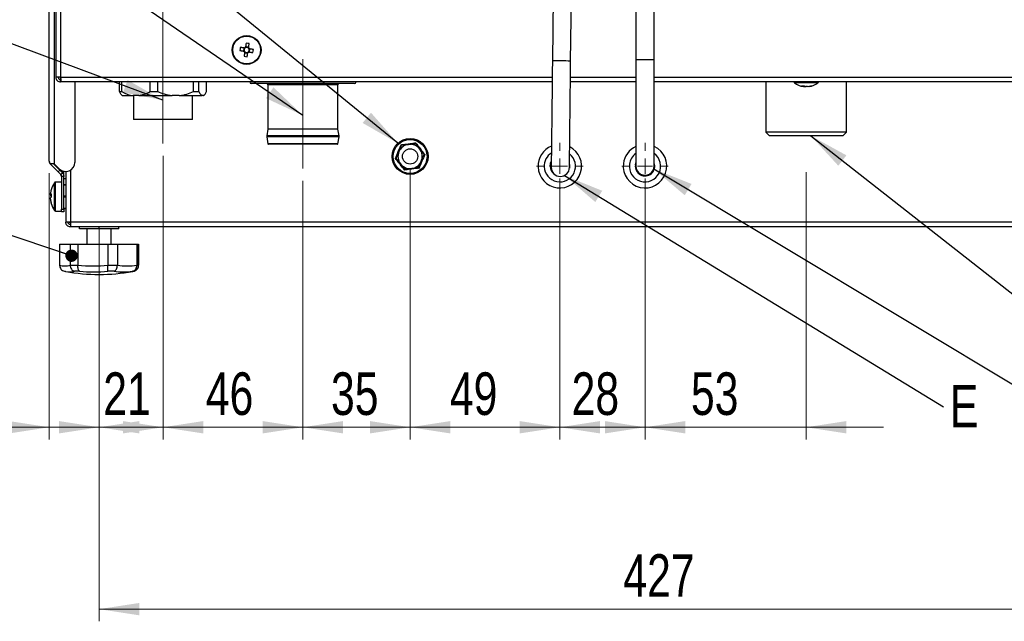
# Paper-space layout 'Specification Drawing' of a CAD drawing. Header units: millimetres. Extents: x 0 to 420, y 0 to 297.
# Tile 35 of 38: x 270 to 351, y 139 to 189. Entities that reach past the tile are written whole.
import ezdxf

# ---------------------------------------------------------------- set-up
doc = ezdxf.new("R2010")
doc.units = ezdxf.units.MM
doc.linetypes.add('CENTERX2', pattern=[20.32, 12.7, -2.54, 2.54, -2.54])
doc.styles.add('SLDTEXTSTYLE0', font='TXT', dxfattribs={"width": 0.75})
doc.dimstyles.new('SLDDIMSTYLE0', dxfattribs={"dimtxt": 0.18, "dimasz": 3.302, "dimexe": 0, "dimexo": 0.0625, "dimgap": 0, "dimtad": 0, "dimtih": 1, "dimtoh": 1, "dimdec": 0, "dimrnd": 1e-09, "dimzin": 0, "dimdsep": 46, "dimtxsty": 'Standard', "dimsah": 1, "dimcen": 0.09, "dimadec": 0, "dimazin": 0, "dimtfac": 3.302, "dimtdec": 0, "dimtofl": 0, "dimtmove": 0, "dimatfit": 3, "dimfxl": 0, "dimfrac": 2, "dimtolj": 1, "dimtzin": 0, "dimarcsym": 0})
doc.dimstyles.new('SLDDIMSTYLE3', dxfattribs={"dimtxt": 3.5, "dimasz": 3.302, "dimexe": 0, "dimexo": 0.0625, "dimgap": 0.875, "dimtad": 1, "dimdec": 1, "dimlfac": 4, "dimrnd": 1e-09, "dimzin": 12, "dimdsep": 46, "dimtxsty": 'SLDTEXTSTYLE0', "dimsah": 1, "dimcen": 0.09, "dimadec": 0, "dimazin": 3, "dimtfac": 1, "dimtdec": 1, "dimtmove": 0, "dimatfit": 0, "dimfxl": 0, "dimfrac": 2, "dimtolj": 1, "dimtzin": 12, "dimarcsym": 0})
doc.dimstyles.new('SLDDIMSTYLE4', dxfattribs={"dimtxt": 3.5, "dimasz": 3.302, "dimexe": 0, "dimexo": 0.0625, "dimgap": 0.875, "dimtad": 1, "dimlfac": 4, "dimrnd": 1e-09, "dimzin": 12, "dimdsep": 46, "dimtxsty": 'SLDTEXTSTYLE0', "dimsah": 1, "dimcen": 0.09, "dimadec": 0, "dimazin": 3, "dimtfac": 1, "dimtmove": 0, "dimatfit": 0, "dimfxl": 0, "dimfrac": 2, "dimtolj": 1, "dimtzin": 12, "dimarcsym": 0})
doc.dimstyles.new('SLDDIMSTYLE5', dxfattribs={"dimtxt": 3.5, "dimasz": 3.302, "dimexe": 0, "dimexo": 0.0625, "dimgap": 0.875, "dimtad": 1, "dimlfac": 4, "dimrnd": 1e-09, "dimzin": 12, "dimdsep": 46, "dimtxsty": 'SLDTEXTSTYLE0', "dimsah": 1, "dimcen": 0.09, "dimadec": 0, "dimazin": 3, "dimtfac": 1, "dimtofl": 0, "dimtmove": 0, "dimatfit": 3, "dimfxl": 0, "dimfrac": 2, "dimtolj": 1, "dimtzin": 12, "dimarcsym": 0})
doc.dimstyles.new('SLDDIMSTYLE6', dxfattribs={"dimtxt": 3.5, "dimasz": 3.302, "dimexe": 0, "dimexo": 0.0625, "dimgap": 0.875, "dimtad": 1, "dimdec": 0, "dimlfac": 4, "dimrnd": 1e-09, "dimzin": 12, "dimdsep": 46, "dimtxsty": 'SLDTEXTSTYLE0', "dimsah": 1, "dimcen": 0.09, "dimadec": 0, "dimazin": 3, "dimtfac": 1, "dimtdec": 0, "dimtmove": 0, "dimatfit": 0, "dimfxl": 0, "dimfrac": 2, "dimtolj": 1, "dimtzin": 12, "dimarcsym": 0})
doc.dimstyles.new('SLDDIMSTYLE7', dxfattribs={"dimtxt": 0.18, "dimasz": 1.016, "dimexe": 0, "dimexo": 0.0625, "dimgap": 0, "dimtad": 0, "dimtih": 1, "dimtoh": 1, "dimdec": 0, "dimrnd": 1e-09, "dimzin": 0, "dimdsep": 46, "dimtxsty": 'Standard', "dimblk1": 'DOT', "dimblk2": 'DOT', "dimsah": 1, "dimcen": 0.09, "dimadec": 0, "dimazin": 0, "dimtfac": 1.016, "dimtdec": 0, "dimtofl": 0, "dimtmove": 0, "dimatfit": 3, "dimldrblk": 'DOT', "dimfxl": 0, "dimfrac": 2, "dimtolj": 1, "dimtzin": 0, "dimarcsym": 0})

# ---------------------------------------------------------------- blocks, each defined once
blk = doc.blocks.new('_D_3')
at = {"color": 7, "linetype": 'Continuous', "lineweight": 0}
for p, q in [((272.15, 176.02), (272.15, 154.137)), ((276.25, 165.944), (276.25, 154.137)), ((272.15, 155.137), (258.547, 155.137)), ((272.15, 155.137), (276.25, 155.137)), ((276.25, 155.137), (282.6, 155.137))]:
    blk.add_line(p, q, dxfattribs=at)
at = {"color": 7, "linetype": 'Continuous', "lineweight": 18}
for points in [[(272.15, 155.137), (268.848, 155.645), (268.848, 154.629)], [(276.25, 155.137), (279.552, 154.629), (279.552, 155.645)]]:
    blk.add_solid(points, dxfattribs=at)
at = {"color": 7, "linetype": 'Continuous', "lineweight": 18, "insert": (258.547, 159.648), "char_height": 3.5, "attachment_point": 1, "style": 'SLDTEXTSTYLE0'}
blk.add_mtext('16.5', dxfattribs=at)
blk = doc.blocks.new('_D_4')
at = {"color": 7, "linetype": 'Continuous', "lineweight": 0}
for p, q in [((281.5, 177.448), (281.5, 154.137)), ((276.25, 168.196), (276.25, 154.137)), ((276.25, 155.137), (269.9, 155.137)), ((276.25, 155.137), (281.5, 155.137)), ((281.5, 155.137), (287.85, 155.137))]:
    blk.add_line(p, q, dxfattribs=at)
at = {"color": 7, "linetype": 'Continuous', "lineweight": 18}
for points in [[(276.25, 155.137), (272.948, 155.645), (272.948, 154.629)], [(281.5, 155.137), (284.802, 154.629), (284.802, 155.645)]]:
    blk.add_solid(points, dxfattribs=at)
at = {"color": 7, "linetype": 'Continuous', "lineweight": 18, "insert": (276.59, 159.648), "char_height": 3.5, "attachment_point": 1, "style": 'SLDTEXTSTYLE0'}
blk.add_mtext('21', dxfattribs=at)
blk = doc.blocks.new('_D_5')
at = {"color": 7, "linetype": 'Continuous', "lineweight": 0}
for p, q in [((276.25, 165.944), (276.25, 139.186)), ((383, 165.944), (383, 139.186)), ((276.25, 140.186), (383, 140.186))]:
    blk.add_line(p, q, dxfattribs=at)
at = {"color": 7, "linetype": 'Continuous', "lineweight": 18}
for points in [[(276.25, 140.186), (279.552, 139.678), (279.552, 140.694)], [(383, 140.186), (379.698, 140.694), (379.698, 139.678)]]:
    blk.add_solid(points, dxfattribs=at)
at = {"color": 7, "linetype": 'Continuous', "lineweight": 18, "insert": (319.342, 144.698), "char_height": 3.5, "attachment_point": 1, "rotation": 0, "style": 'SLDTEXTSTYLE0'}
blk.add_mtext('427', dxfattribs=at)
blk = doc.blocks.new('_D_6')
at = {"color": 7, "linetype": 'Continuous', "lineweight": 0}
for p, q in [((281.5, 177.448), (281.5, 154.137)), ((293, 175.398), (293, 154.137)), ((281.5, 155.137), (275.15, 155.137)), ((293, 155.137), (281.5, 155.137)), ((293, 155.137), (299.35, 155.137))]:
    blk.add_line(p, q, dxfattribs=at)
at = {"color": 7, "linetype": 'Continuous', "lineweight": 18}
for points in [[(281.5, 155.137), (278.198, 155.645), (278.198, 154.629)], [(293, 155.137), (296.302, 154.629), (296.302, 155.645)]]:
    blk.add_solid(points, dxfattribs=at)
at = {"color": 7, "linetype": 'Continuous', "lineweight": 18, "insert": (285.019, 159.648), "char_height": 3.5, "attachment_point": 1, "style": 'SLDTEXTSTYLE0'}
blk.add_mtext('46', dxfattribs=at)
blk = doc.blocks.new('_D_7')
at = {"color": 7, "linetype": 'Continuous', "lineweight": 0}
for p, q in [((301.812, 176.398), (301.812, 154.137)), ((293, 175.398), (293, 154.137)), ((293, 155.137), (286.65, 155.137)), ((293, 155.137), (301.812, 155.137)), ((301.812, 155.137), (308.162, 155.137))]:
    blk.add_line(p, q, dxfattribs=at)
at = {"color": 7, "linetype": 'Continuous', "lineweight": 18}
for points in [[(293, 155.137), (289.698, 155.645), (289.698, 154.629)], [(301.812, 155.137), (305.114, 154.629), (305.114, 155.645)]]:
    blk.add_solid(points, dxfattribs=at)
at = {"color": 7, "linetype": 'Continuous', "lineweight": 18, "insert": (295.311, 159.648), "char_height": 3.5, "attachment_point": 1, "style": 'SLDTEXTSTYLE0'}
blk.add_mtext('35', dxfattribs=at)
blk = doc.blocks.new('_D_8')
at = {"color": 7, "linetype": 'Continuous', "lineweight": 0}
for p, q in [((301.812, 176.398), (301.812, 154.137)), ((314.125, 175.598), (314.125, 154.137)), ((301.812, 155.137), (295.462, 155.137)), ((314.125, 155.137), (301.812, 155.137)), ((314.125, 155.137), (320.475, 155.137))]:
    blk.add_line(p, q, dxfattribs=at)
at = {"color": 7, "linetype": 'Continuous', "lineweight": 18}
for points in [[(301.812, 155.137), (298.51, 155.645), (298.51, 154.629)], [(314.125, 155.137), (317.427, 154.629), (317.427, 155.645)]]:
    blk.add_solid(points, dxfattribs=at)
at = {"color": 7, "linetype": 'Continuous', "lineweight": 18, "insert": (305.082, 159.648), "char_height": 3.5, "attachment_point": 1, "style": 'SLDTEXTSTYLE0'}
blk.add_mtext('49', dxfattribs=at)
blk = doc.blocks.new('_D_9')
at = {"color": 7, "linetype": 'Continuous', "lineweight": 0}
for p, q in [((314.125, 175.598), (314.125, 154.137)), ((321.125, 175.598), (321.125, 154.137)), ((314.125, 155.137), (307.775, 155.137)), ((314.125, 155.137), (321.125, 155.137)), ((321.125, 155.137), (327.475, 155.137))]:
    blk.add_line(p, q, dxfattribs=at)
at = {"color": 7, "linetype": 'Continuous', "lineweight": 18}
for points in [[(314.125, 155.137), (310.823, 155.645), (310.823, 154.629)], [(321.125, 155.137), (324.427, 154.629), (324.427, 155.645)]]:
    blk.add_solid(points, dxfattribs=at)
at = {"color": 7, "linetype": 'Continuous', "lineweight": 18, "insert": (315.09, 159.648), "char_height": 3.5, "attachment_point": 1, "style": 'SLDTEXTSTYLE0'}
blk.add_mtext('28', dxfattribs=at)
blk = doc.blocks.new('_D_10')
at = {"color": 7, "linetype": 'Continuous', "lineweight": 0}
for p, q in [((334.375, 176.098), (334.375, 154.137)), ((321.125, 173.686), (321.125, 154.137)), ((321.125, 155.137), (314.775, 155.137)), ((321.125, 155.137), (334.375, 155.137)), ((334.375, 155.137), (340.725, 155.137))]:
    blk.add_line(p, q, dxfattribs=at)
at = {"color": 7, "linetype": 'Continuous', "lineweight": 18}
for points in [[(321.125, 155.137), (317.823, 155.645), (317.823, 154.629)], [(334.375, 155.137), (337.677, 154.629), (337.677, 155.645)]]:
    blk.add_solid(points, dxfattribs=at)
at = {"color": 7, "linetype": 'Continuous', "lineweight": 18, "insert": (324.899, 159.648), "char_height": 3.5, "attachment_point": 1, "style": 'SLDTEXTSTYLE0'}
blk.add_mtext('53', dxfattribs=at)
blk = doc.blocks.new('_Dot')
at = {"color": 0, "linetype": 'ByBlock', "lineweight": -2}
blk.add_line((-0.5, 0), (-1, 0), dxfattribs=at)
at = {"color": 0, "linetype": 'ByBlock', "const_width": 0.5}
blk.add_lwpolyline([(-0.25, 0, 1), (0.25, 0, 1)], format="xyb", close=True, dxfattribs=at)
blk = doc.blocks.new('SW_NOTE_0_15')
at = {"color": 0, "linetype": 'Continuous', "lineweight": 0, "insert": (0.539, 1.796), "char_height": 3.5, "attachment_point": 1, "style": 'SLDTEXTSTYLE0'}
blk.add_mtext('E', dxfattribs=at)
blk = doc.blocks.new('SW_CENTERMARKSYMBOL_0')
at = {"color": 0, "linetype": 'Continuous', "lineweight": 18}
for p, q in [((0, 1.25), (0, 1.913)), ((-1.25, 0), (-1.912, 0)), ((0, 0), (-0.625, 0)), ((0, 0), (0, 0.625)), ((0, 0), (0, -0.625)), ((0, 0), (0.625, 0)), ((1.25, 0), (1.913, 0)), ((0, -1.25), (0, -1.912))]:
    blk.add_line(p, q, dxfattribs=at)
blk = doc.blocks.new('SW_CENTERMARKSYMBOL_1')
at = {"color": 0, "linetype": 'Continuous', "lineweight": 18}
for p, q in [((0, 1.25), (0, 1.913)), ((-1.25, 0), (-1.913, 0)), ((0, 0), (-0.625, 0)), ((0, 0), (0, 0.625)), ((0, 0), (0, -0.625)), ((0, 0), (0.625, 0)), ((1.25, 0), (1.913, 0)), ((0, -1.25), (0, -1.913))]:
    blk.add_line(p, q, dxfattribs=at)

psp = doc.layouts.new('Specification Drawing')

# ---------------------------------------------------------------- linework, layer by layer
at = {"color": 7, "linetype": 'Continuous', "lineweight": 25}
for p, q in [((272.1495, 177.0201), (272.1495, 231.5481)), ((272.5495, 231.5481), (272.5495, 176.7998)), ((272.687, 231.5481), (272.687, 183.9231)), ((273.087, 231.5481), (273.087, 183.9231)), ((315.012, 185.2406), (315.3429, 213.9887)), ((320.3745, 214.0981), (320.3745, 185.3481)), ((313.773, 207.921), (313.5121, 185.2578)), ((321.8745, 185.3481), (321.8745, 207.9949)), ((288.1521, 186.3142), (288.1112, 186.06)), ((288.5406, 186.3706), (288.2864, 186.4114)), ((288.597, 185.982), (288.6378, 186.2362)), ((288.2084, 185.9257), (288.4626, 185.8848)), ((320.3745, 185.3481), (320.3745, 176.5981)), ((321.8745, 185.3481), (320.3745, 185.3481)), ((321.8745, 176.5981), (321.8745, 185.3481)), ((273.087, 183.9231), (272.687, 183.9231)), ((273.087, 183.9231), (313.4967, 183.9231)), ((314.9968, 183.9231), (320.3745, 183.9231)), ((321.8745, 183.9231), (386.162, 183.9231)), ((273.087, 183.5231), (273.087, 183.7231)), ((273.0906, 183.5231), (273.087, 183.5231)), ((313.4921, 183.5231), (273.0906, 183.5231)), ((274.2495, 183.5231), (274.2495, 176.9104)), ((277.916, 182.728), (277.916, 183.5231)), ((278.1195, 182.728), (278.1195, 183.5231)), ((280.4353, 182.728), (280.4353, 183.5231)), ((281.0712, 182.728), (281.0712, 183.5231)), ((284.0188, 182.728), (284.0188, 183.5231)), ((284.4513, 182.728), (284.4513, 183.5231)), ((285.083, 182.728), (285.083, 183.5231)), ((293.6754, 183.3981), (288.7495, 183.3981)), ((290.1245, 183.2731), (290.1245, 179.6525)), ((293.4567, 183.2731), (290.1245, 183.2731)), ((295.8745, 183.2731), (293.4567, 183.2731)), ((297.2495, 183.3981), (293.6754, 183.3981)), ((295.8745, 179.6525), (295.8745, 183.2731)), ((320.3745, 183.5231), (314.9922, 183.5231)), ((386.1585, 183.5231), (321.8745, 183.5231)), ((331.0695, 183.5231), (331.0695, 179.3881)), ((333.3745, 183.5231), (333.3745, 183.5119)), ((335.3745, 183.5119), (333.3745, 183.5119)), ((335.3379, 183.4395), (333.4112, 183.4395)), ((334.1481, 183.1428), (334.1223, 183.1428)), ((334.2633, 183.1428), (334.3636, 183.1428)), ((334.4857, 183.1428), (334.3636, 183.1428)), ((334.601, 183.1428), (334.6268, 183.1428)), ((335.3745, 183.5119), (335.3745, 183.5231)), ((337.6795, 179.3881), (337.6795, 183.5231)), ((277.916, 182.728), (278.1195, 182.728)), ((278.0846, 182.4623), (278.1487, 182.3981)), ((278.1487, 182.3981), (279.0549, 182.3981)), ((279.4999, 182.3981), (279.0549, 182.3981)), ((279.0745, 182.3981), (279.0745, 180.4481)), ((279.4999, 182.3981), (282.2618, 182.3981)), ((280.4353, 182.728), (281.0712, 182.728)), ((282.8283, 182.3981), (282.2618, 182.3981)), ((282.8283, 182.3981), (284.7064, 182.3981)), ((283.9245, 180.4481), (283.9245, 182.3981)), ((284.0188, 182.728), (284.4513, 182.728)), ((284.8279, 182.3981), (284.7064, 182.3981)), ((284.8279, 182.3981), (284.8503, 182.3981)), ((284.8503, 182.3981), (284.9145, 182.4623)), ((281.4995, 180.4481), (279.0745, 180.4481)), ((283.9245, 180.4481), (281.4995, 180.4481)), ((290.0253, 179.0812), (290.0253, 179.0257)), ((293.4725, 179.0812), (290.0253, 179.0812)), ((293.4725, 179.0257), (290.0253, 179.0257)), ((290.0259, 179.0179), (290.1178, 178.4403)), ((293.4724, 179.0179), (290.0259, 179.0179)), ((290.1238, 179.6438), (290.0261, 179.0899)), ((293.4724, 179.0899), (290.0261, 179.0899)), ((293.4568, 179.6438), (290.1238, 179.6438)), ((293.4567, 179.6525), (290.1245, 179.6525)), ((295.8745, 179.6525), (293.4567, 179.6525)), ((295.8753, 179.6438), (293.4568, 179.6438)), ((295.973, 179.0899), (293.4724, 179.0899)), ((295.9731, 179.0179), (293.4724, 179.0179)), ((295.9737, 179.0812), (293.4725, 179.0812)), ((295.9737, 179.0257), (293.4725, 179.0257)), ((295.973, 179.0899), (295.8753, 179.6438)), ((295.8812, 178.4403), (295.9731, 179.0179)), ((295.9737, 179.0257), (295.9737, 179.0812)), ((331.0695, 179.3881), (331.3595, 179.0981)), ((334.3745, 179.3881), (331.0695, 179.3881)), ((334.3745, 179.0981), (331.3595, 179.0981)), ((337.6795, 179.3881), (334.3745, 179.3881)), ((337.3895, 179.0981), (334.3745, 179.0981)), ((337.3895, 179.0981), (337.6795, 179.3881)), ((293.4578, 178.4403), (290.1178, 178.4403)), ((293.4499, 178.3981), (290.1672, 178.3981)), ((295.8318, 178.3981), (293.4499, 178.3981)), ((295.8812, 178.4403), (293.4578, 178.4403)), ((272.5495, 176.7998), (272.2031, 176.7998)), ((272.2667, 176.7373), (272.8713, 176.1327)), ((272.487, 176.7998), (273.0127, 176.2741)), ((272.5495, 176.7998), (272.9692, 176.3801)), ((320.3305, 176.6954), (320.3745, 176.8764)), ((272.8713, 176.1327), (273.0127, 176.2741)), ((273.0909, 175.913), (273.2324, 176.0544)), ((273.1495, 175.7716), (273.3495, 175.7716)), ((273.1495, 175.7608), (273.1495, 175.7716)), ((273.3495, 175.7608), (273.1495, 175.7608)), ((273.1495, 175.7608), (273.1495, 173.0678)), ((273.2329, 176.033), (273.2329, 176.2094)), ((273.3432, 175.8198), (273.3432, 176.1769)), ((273.3495, 175.7716), (273.3495, 175.7608)), ((273.3495, 173.0678), (273.3495, 175.7608)), ((273.4995, 176.1604), (273.4995, 172.0017)), ((273.8995, 176.276), (273.8995, 171.9981)), ((272.5806, 174.2787), (272.5806, 175.2372)), ((273.1495, 175.2856), (272.6731, 175.2856)), ((272.6731, 174.2864), (272.6731, 175.2856)), ((273.3495, 175.5941), (273.4995, 175.5941)), ((273.3495, 175.0981), (273.4995, 175.0981)), ((273.4995, 175.0445), (273.3495, 175.0445)), ((272.2414, 174.261), (272.2414, 174.341)), ((272.2414, 174.2643), (272.2414, 174.1895)), ((272.5806, 172.959), (272.5806, 174.2787)), ((272.6731, 172.9106), (272.6731, 174.2864)), ((273.3495, 174.1518), (273.4995, 174.1518)), ((273.4995, 174.0445), (273.3495, 174.0445)), ((272.2414, 173.8961), (272.2414, 174.0067)), ((272.2414, 173.8961), (272.2414, 173.8553)), ((272.6731, 172.9106), (273.1495, 172.9106)), ((273.1495, 173.0678), (273.3495, 173.0678)), ((273.1495, 172.8481), (273.1495, 173.0678)), ((273.3495, 172.8481), (273.1495, 172.8481)), ((273.3495, 173.1518), (273.4995, 173.1518)), ((273.4995, 173.0981), (273.3495, 173.0981)), ((273.3495, 173.0678), (273.3495, 172.8481)), ((273.4995, 171.9981), (273.4995, 172.0017)), ((273.6995, 171.9981), (273.4995, 171.9981)), ((273.8995, 171.9221), (273.824, 171.9726)), ((273.8995, 171.9981), (273.8995, 171.5981)), ((385.3495, 171.9981), (273.8995, 171.9981)), ((385.3495, 171.5981), (273.8995, 171.5981)), ((274.6245, 171.4481), (274.6245, 171.5981)), ((276.2495, 171.4481), (276.2495, 171.5981)), ((277.8745, 171.4481), (277.8745, 171.5981)), ((276.2495, 171.4481), (274.6245, 171.4481)), ((275.2495, 171.4481), (275.2495, 170.1981)), ((277.8745, 171.4481), (276.2495, 171.4481)), ((277.2495, 170.1981), (277.2495, 171.4481)), ((272.9995, 170.1981), (272.9995, 168.4481)), ((272.9995, 170.1981), (273.0025, 170.1981)), ((273.0025, 170.1981), (273.0025, 168.4564)), ((273.0025, 170.1981), (273.8639, 170.1981)), ((273.8639, 170.1981), (273.8639, 168.4564)), ((273.8639, 170.1981), (274.5049, 170.1981)), ((274.5049, 170.1981), (274.5049, 168.4564)), ((274.5049, 170.1981), (276.9681, 170.1981)), ((276.9681, 170.1981), (276.9681, 168.4564)), ((276.9681, 170.1981), (277.7519, 170.1981)), ((277.7519, 170.1981), (277.7519, 168.4564)), ((277.7519, 170.1981), (279.3537, 170.1981)), ((279.3537, 170.1981), (279.3537, 168.4564)), ((279.3537, 170.1981), (279.4965, 170.1981)), ((279.4965, 170.1981), (279.4995, 170.1981)), ((279.4965, 170.1981), (279.4965, 168.4564)), ((279.4995, 168.4481), (279.4995, 170.1981)), ((273.0025, 168.4481), (273.0025, 168.4564)), ((273.8639, 168.4564), (273.864, 168.4481)), ((273.864, 168.4481), (274.5048, 168.4481)), ((274.5048, 168.4481), (274.5049, 168.4564)), ((276.9681, 168.4564), (276.9683, 168.4481)), ((276.9683, 168.4481), (277.7518, 168.4481)), ((277.7518, 168.4481), (277.7519, 168.4564)), ((279.3537, 168.4564), (279.3538, 168.4481)), ((279.3538, 168.4481), (279.4965, 168.4481)), ((279.4929, 168.4481), (279.4995, 168.4481)), ((279.4965, 168.4481), (279.4965, 168.4564)), ((273.398, 167.9626), (273.4722, 167.9485)), ((273.4094, 167.9563), (273.4991, 167.9401)), ((273.4094, 167.9563), (273.4106, 167.9563)), ((273.4991, 167.9401), (273.4769, 167.9442)), ((274.6422, 167.9563), (274.2333, 167.9563)), ((277.4738, 167.9563), (276.9738, 167.9563)), ((279.0811, 167.9563), (278.99, 167.9563)), ((278.9999, 167.9401), (279.0897, 167.9563)), ((278.9999, 167.9401), (279.0811, 167.9563)), ((279.0122, 167.9513), (279.1009, 167.9646)), ((279.0885, 167.9563), (279.0448, 167.9491)), ((279.0897, 167.9563), (279.0885, 167.9563)), ((279.0897, 167.9563), (279.1469, 167.9703))]:
    psp.add_line(p, q, dxfattribs=at)
at = {"color": 7, "linetype": 'CENTERX2', "lineweight": 18, "ltscale": 2.25}
for p, q in [((281.4995, 178.4481), (281.4995, 194.1981)), ((292.9995, 176.3981), (292.9995, 185.3981))]:
    psp.add_line(p, q, dxfattribs=at)
at = {"color": 7, "linetype": 'Continuous', "lineweight": 18}
psp.add_line((276.2495, 171.4481), (276.2495, 166.944), dxfattribs=at)
at = {"color": 7, "linetype": 'Continuous', "lineweight": 25, "flags": 128}
for points in [[(288.1725, 186.311), (288.1323, 186.3174), (288.0921, 186.3239), (288.0521, 186.3303), (288.0122, 186.3367), (287.9725, 186.3431), (287.933, 186.3494), (287.8937, 186.3557), (287.8546, 186.362)], [(288.3342, 186.7089), (288.3279, 186.6698), (288.3216, 186.6304), (288.3152, 186.5909), (288.3088, 186.5512), (288.3024, 186.5114), (288.296, 186.4713), (288.2896, 186.4312), (288.2831, 186.3909)], [(288.5374, 186.3501), (288.5438, 186.3904), (288.5503, 186.4305), (288.5567, 186.4705), (288.5631, 186.5104), (288.5695, 186.5501), (288.5758, 186.5896), (288.5821, 186.629), (288.5884, 186.6681)], [(288.9353, 186.1885), (288.8962, 186.1947), (288.8568, 186.2011), (288.8173, 186.2074), (288.7776, 186.2138), (288.7378, 186.2202), (288.6977, 186.2266), (288.6576, 186.2331), (288.6174, 186.2395)], [(287.8137, 186.1078), (287.8529, 186.1015), (287.8922, 186.0952), (287.9317, 186.0888), (287.9714, 186.0825), (288.0113, 186.076), (288.0513, 186.0696), (288.0914, 186.0632), (288.1317, 186.0567)], [(288.2117, 185.9461), (288.2052, 185.9059), (288.1988, 185.8657), (288.1923, 185.8257), (288.1859, 185.7858), (288.1796, 185.7461), (288.1732, 185.7066), (288.1669, 185.6673), (288.1606, 185.6282)], [(288.4149, 185.5873), (288.4211, 185.6265), (288.4275, 185.6658), (288.4338, 185.7053), (288.4402, 185.745), (288.4466, 185.7849), (288.453, 185.8249), (288.4595, 185.865), (288.4659, 185.9053)], [(288.5765, 185.9853), (288.6168, 185.9788), (288.6569, 185.9724), (288.6969, 185.9659), (288.7368, 185.9595), (288.7765, 185.9532), (288.816, 185.9468), (288.8553, 185.9405), (288.8945, 185.9342)], [(313.5121, 185.2578), (313.5015, 184.3433), (313.4911, 183.4387), (313.4809, 182.5541), (313.4711, 181.6991), (313.4617, 180.8831), (313.4529, 180.115), (313.4447, 179.4033), (313.4372, 178.7557), (313.4306, 178.1794), (313.4248, 177.6806), (313.42, 177.2648), (313.4163, 176.9366), (313.4135, 176.6996), (313.4119, 176.5563), (313.4113, 176.5084)], [(315.012, 185.2406), (315.0114, 185.2406), (314.9558, 185.2412), (314.8167, 185.2428), (314.6106, 185.2452), (314.3624, 185.248), (314.1022, 185.251), (313.8612, 185.2538), (313.6686, 185.256), (313.5475, 185.2574), (313.5121, 185.2578)], [(314.9112, 176.4911), (314.9118, 176.5391), (314.9134, 176.6823), (314.9162, 176.9194), (314.9199, 177.2476), (314.9247, 177.6633), (314.9305, 178.1621), (314.9371, 178.7385), (314.9446, 179.3861), (314.9528, 180.0978), (314.9616, 180.8659), (314.971, 181.6819), (314.9808, 182.5368), (314.991, 183.4215), (315.0014, 184.326), (315.012, 185.2406)], [(300.8883, 177.7812), (300.9145, 177.8444), (301.0893, 178.2658), (301.1094, 178.3145)], [(301.1094, 178.3145), (301.6054, 178.3796), (301.6819, 178.3896)], [(301.6819, 178.3896), (302.1162, 178.4466), (302.2543, 178.4647)], [(302.2543, 178.4647), (302.5587, 178.0678), (302.6056, 178.0066)], [(300.6671, 177.2479), (300.7235, 177.3839), (300.8883, 177.7812)], [(302.6056, 178.0066), (302.8721, 177.6589), (302.9569, 177.5484)], [(302.7357, 177.0151), (302.762, 177.0783), (302.9367, 177.4997), (302.9569, 177.5484)], [(301.0184, 176.7897), (300.7519, 177.1373), (300.6671, 177.2479)], [(301.3697, 176.3315), (301.0654, 176.7284), (301.0184, 176.7897)], [(302.5146, 176.4818), (302.0186, 176.4167), (301.9422, 176.4066)], [(302.5146, 176.4818), (302.571, 176.6178), (302.7357, 177.0151)], [(313.3251, 176.5683), (313.3631, 176.8435), (313.4167, 176.9709)], [(314.914, 176.7277), (314.924, 176.628), (314.909, 176.4413)], [(273.0909, 175.913), (273.0649, 175.9391), (273.0383, 175.9657), (273.0112, 175.9928), (272.9837, 176.0203), (272.9558, 176.0481), (272.9278, 176.0762), (272.8996, 176.1044), (272.8713, 176.1327)], [(273.0127, 176.2741), (273.041, 176.2458), (273.0692, 176.2176), (273.0973, 176.1895), (273.1251, 176.1617), (273.1526, 176.1342), (273.1797, 176.1071), (273.2063, 176.0805), (273.2324, 176.0544)], [(301.9422, 176.4066), (301.5078, 176.3496), (301.3697, 176.3315)], [(272.3014, 174.6473), (272.3016, 174.6472), (272.3018, 174.6471)], [(272.3018, 174.0543), (272.3023, 174.0747), (272.3032, 174.0981)], [(272.3018, 173.5492), (272.3016, 173.5491), (272.3014, 173.5489)]]:
    psp.add_lwpolyline(points, dxfattribs=at)
at = {"color": 7, "linetype": 'Continuous', "lineweight": 25}
for centre, radius in [((288.3745, 186.1481), 1.1875), ((288.3745, 186.1481), 1.1391), ((301.812, 177.3981), 1.475), ((301.812, 177.3981), 1.3902), ((301.812, 177.3981), 0.625)]:
    psp.add_circle(centre, radius, dxfattribs=at)
for centre, radius, start, end in [((292.1826, 185.5366), 4.4061, 169.202241, 172.551202), ((288.3745, 186.1481), 0.2127, 133.634704, 208.118739), ((288.3745, 186.1482), 0.2594, 110.620367, 141.134096), ((288.3743, 186.1483), 0.2125, 118.106711, 133.644239), ((288.3745, 186.1481), 0.2127, 43.634704, 118.118739), ((287.765, 182.3527), 4.3932, 79.197115, 82.555803), ((288.3745, 186.1481), 0.2128, 313.640584, 28.112859), ((288.3745, 186.1481), 0.2128, 28.125308, 43.637685), ((288.3745, 186.1481), 0.2595, 20.630324, 51.124138), ((284.5692, 186.7591), 4.4032, 349.202779, 352.553937), ((288.3746, 186.1482), 0.2595, 200.630324, 231.124138), ((288.9843, 189.9455), 4.3952, 259.198089, 262.555354), ((288.3746, 186.1482), 0.2128, 208.125308, 223.637685), ((288.3745, 186.1481), 0.2127, 223.632978, 298.119939), ((288.3746, 186.148), 0.2594, 290.620367, 321.134096), ((288.3745, 186.1481), 0.2127, 298.11184, 313.630401), ((288.7495, 183.5231), 0.125, 180.001521, 269.998479), ((289.9995, 183.2731), 0.125, 0.001521, 89.998479), ((295.9995, 183.2731), 0.125, 90.001521, 179.998479), ((297.2495, 183.5231), 0.125, 270.001521, 359.998479), ((333.4645, 183.5119), 0.09, 180.002726, 233.639813), ((334.3746, 184.7483), 1.6251, 233.642864, 261.067541), ((334.1032, 184.4611), 1.2596, 265.091214, 274.908786), ((334.2885, 183.6978), 0.5725, 239.19866, 255.798032), ((334.4486, 184.2885), 1.1606, 255.00531, 260.815567), ((334.5041, 183.6978), 0.5725, 239.19866, 255.798032), ((334.2979, 184.3003), 1.1726, 279.217478, 291.069635), ((334.4387, 184.3003), 1.1726, 279.217478, 291.069635), ((334.3745, 184.7483), 1.6251, 278.932459, 306.357136), ((334.7899, 183.7404), 0.5389, 262.491647, 277.508353), ((335.2845, 183.5119), 0.09, 306.360187, 359.997274), ((290.0742, 179.0813), 0.0489, 169.881066, 180.111544), ((290.0761, 179.0258), 0.0508, 180.049196, 188.947533), ((290.0737, 179.6526), 0.0508, 350.075918, 359.916691), ((295.9234, 179.6524), 0.0489, 179.888456, 190.118934), ((295.9229, 179.0811), 0.0508, 0.083309, 9.924082), ((295.9241, 179.0257), 0.0496, 350.891085, 0.004244), ((290.1672, 178.4481), 0.05, 189.045935, 269.992532), ((295.8318, 178.4481), 0.05, 270.007468, 350.954065), ((301.812, 177.3981), 1, 97.477242, 157.478008), ((301.812, 177.3981), 1, 37.47745, 97.477284), ((314.1245, 176.5981), 1.7875, 112.817501, 182.137922), ((314.1245, 176.5981), 1.7875, 182.138207, 63.186641), ((321.1245, 176.5981), 1.7875, 173.01514, 65.192926), ((321.1245, 176.5981), 1.7875, 114.809147, 173.015263), ((301.812, 177.3981), 1, 157.476925, 217.477546), ((301.812, 177.3981), 1, 337.476977, 37.477382), ((314.1245, 176.5981), 1.2875, 122.920013, 182.137744), ((314.1245, 176.5981), 1.2875, 182.138143, 51.609242), ((321.1245, 176.5981), 1.2875, 173.01528, 54.373154), ((321.1245, 176.5981), 1.2875, 125.630316, 173.014715), ((272.5698, 177.02), 0.4203, 179.98575, 199.645975), ((272.5495, 177.0201), 0.4, 180.001539, 200.706955), ((272.7302, 177.0391), 0.5789, 196.088206, 204.421658), ((272.5493, 177.0199), 0.3997, 213.421678, 225.003735), ((275.2455, 177.0863), 2.4636, 193.873879, 195.923426), ((273.4995, 176.9104), 0.75, 225.000008, 0.000162), ((301.812, 177.3981), 1, 217.47806, 277.476673), ((301.812, 177.3981), 1, 277.477406, 337.477167), ((314.1245, 176.5981), 0.8, 182.137885, 232.301662), ((314.1613, 176.4998), 0.75, 179.340441, 359.340163), ((321.1245, 176.5981), 0.8, 173.014944, 20.369373), ((321.1245, 176.5981), 0.75, 179.999945, 0.000055), ((275.2704, 177.0918), 2.4953, 207.11044, 211.471328), ((274.2246, 174.0981), 2.0001, 145.282649, 163.878916), ((272.673, 175.1731), 0.1125, 89.997895, 145.279565), ((274.1781, 174.118), 1.9494, 163.89165, 173.433235), ((272.3916, 174.1387), 0.1936, 116.514814, 140.863577), ((272.3917, 174.3118), 0.1937, 219.136975, 243.476474), ((272.3917, 173.8844), 0.1937, 116.523526, 140.863025), ((274.4429, 174.1849), 2.1415, 176.59693, 183.40307), ((274.4845, 174.0981), 2.1831, 178.851043, 181.109265), ((272.3438, 174.6416), 0.0424, 155.900012, 172.571917), ((274.1782, 174.1191), 1.9496, 186.566738, 196.10786), ((274.1782, 174.0782), 1.9496, 186.566738, 196.10786), ((272.3584, 173.5577), 0.057, 159.012402, 200.987598), ((274.2244, 174.0981), 1.9999, 196.119958, 214.718477), ((272.6731, 173.0231), 0.1125, 214.724525, 269.99077), ((273.4332, 170.2173), 1.8128, 256.255961, 283.744039), ((275.7365, 183.0111), 14.6066, 265.163247, 274.836753), ((278.5528, 174.599), 6.1945, 262.571287, 277.428713), ((278.9995, 168.4481), 0.5, 328.446079, 0.001283), ((273.8259, 169.7756), 1.8643, 259.904727, 282.621858), ((276.2496, 183.4491), 15.7509, 259.943232, 270.001937), ((275.808, 182.995), 15.0838, 265.567357, 274.432643), ((276.2495, 183.4478), 15.7497, 270.002376, 280.057171), ((278.2319, 174.3052), 6.3939, 263.190616, 276.809384)]:
    psp.add_arc(centre, radius, start, end, dxfattribs=at)
for points, knots in [([(272.687, 183.9231), (272.693, 183.8707), (272.7051, 183.7659), (272.7976, 183.6337), (272.9298, 183.5412), (273.0346, 183.5291), (273.087, 183.5231)], [0, 0, 0, 0, 0.2500008, 0.5, 0.7499992, 1, 1, 1, 1]), ([(272.887, 183.9231), (272.89, 183.8969), (272.896, 183.8445), (272.9423, 183.7784), (273.0084, 183.7321), (273.0608, 183.7261), (273.087, 183.7231)], [0, 0, 0, 0, 0.25001018, 0.49999945, 0.75000857, 1, 1, 1, 1]), ([(273.087, 183.9231), (273.0873, 183.8721), (273.0878, 183.7778), (273.0888, 183.6546), (273.089, 183.5723), (273.0902, 183.5333), (273.0906, 183.5231)], [0, 0, 0, 0, 0.38266555, 0.70707196, 0.92384567, 1, 1, 1, 1]), ([(278.0907, 182.4684), (278.0711, 182.4862), (277.9929, 182.5572), (277.949, 182.6548), (277.916, 182.728)], [0, 0, 0, 0, 0.2505856, 1, 1, 1, 1]), ([(278.1195, 182.728), (278.1478, 182.7123), (278.3077, 182.6239), (278.6117, 182.4822), (278.9075, 182.4261), (279.0549, 182.3981)], [0, 0, 0, 0, 0.0972543, 0.5500596, 1, 1, 1, 1]), ([(279.4999, 182.3981), (279.6585, 182.429), (279.9845, 182.4926), (280.285, 182.643), (280.4341, 182.7273), (280.4353, 182.728)], [0, 0, 0, 0, 0.484295, 0.9959132, 1, 1, 1, 1]), ([(281.0712, 182.728), (281.2402, 182.6574), (281.6228, 182.4977), (282.0328, 182.4338), (282.2618, 182.3981)], [0, 0, 0, 0, 0.44167087, 1, 1, 1, 1]), ([(282.8283, 182.3981), (282.8426, 182.3995), (283.0526, 182.4202), (283.4611, 182.5019), (283.8312, 182.6519), (284.0188, 182.728)], [0, 0, 0, 0, 0.0348899, 0.51065, 1, 1, 1, 1]), ([(284.4513, 182.728), (284.4857, 182.6548), (284.5467, 182.5254), (284.6581, 182.4367), (284.7064, 182.3981)], [0, 0, 0, 0, 0.5656396, 1, 1, 1, 1]), ([(284.8279, 182.3981), (284.8336, 182.4009), (284.8897, 182.4278), (284.9858, 182.5394), (285.0471, 182.6584), (285.083, 182.728)], [0, 0, 0, 0, 0.0450295, 0.4413711, 1, 1, 1, 1]), ([(300.6067, 177.2399), (300.626, 177.2853), (300.7238, 177.5153), (300.8807, 177.8889), (301.0141, 178.2189), (301.0724, 178.3629)], [0, 0, 0, 0, 0.1217215, 0.6167562, 1, 1, 1, 1]), ([(301.0724, 178.3629), (301.1213, 178.3688), (301.3694, 178.3991), (301.7714, 178.4501), (302.1239, 178.4995), (302.2777, 178.5211)], [0, 0, 0, 0, 0.121718, 0.616755, 1, 1, 1, 1]), ([(301.0724, 178.3629), (301.0725, 178.3626), (301.0776, 178.3561), (301.0866, 178.3443), (301.0979, 178.3295), (301.1052, 178.32), (301.1085, 178.3157), (301.1094, 178.3145)], [0, 0, 0, 0, 0.01403379, 0.40758404, 0.73103982, 0.9273865, 1, 1, 1, 1]), ([(302.2777, 178.5211), (302.2776, 178.5208), (302.2744, 178.5131), (302.2687, 178.4994), (302.2616, 178.4823), (302.257, 178.4712), (302.2549, 178.4661), (302.2543, 178.4647)], [0, 0, 0, 0, 0.0140286, 0.4076009, 0.7310962, 0.9274968, 1, 1, 1, 1]), ([(302.2777, 178.5211), (302.3073, 178.4816), (302.4576, 178.2819), (302.7027, 177.9592), (302.9218, 177.6787), (303.0173, 177.5563)], [0, 0, 0, 0, 0.1217152, 0.6167559, 1, 1, 1, 1]), ([(303.0173, 177.5563), (302.998, 177.5109), (302.9002, 177.2809), (302.7433, 176.9073), (302.6099, 176.5774), (302.5517, 176.4334)], [0, 0, 0, 0, 0.1217141, 0.6167541, 1, 1, 1, 1]), ([(302.9569, 177.5484), (302.9584, 177.5486), (302.9638, 177.5493), (302.9757, 177.5509), (302.9941, 177.5533), (303.0088, 177.5552), (303.017, 177.5563), (303.0173, 177.5563)], [0, 0, 0, 0, 0.0726132, 0.2688925, 0.5924003, 0.9859443, 1, 1, 1, 1]), ([(300.6067, 177.2399), (300.607, 177.24), (300.6152, 177.241), (300.6299, 177.243), (300.6483, 177.2454), (300.6603, 177.247), (300.6657, 177.2477), (300.6671, 177.2479)], [0, 0, 0, 0, 0.01405549, 0.40759321, 0.73111182, 0.92738793, 1, 1, 1, 1]), ([(301.3464, 176.2752), (301.3167, 176.3146), (301.1664, 176.5143), (300.9213, 176.837), (300.7023, 177.1175), (300.6067, 177.2399)], [0, 0, 0, 0, 0.121719, 0.6167554, 1, 1, 1, 1]), ([(302.5146, 176.4818), (302.5155, 176.4806), (302.5188, 176.4762), (302.5261, 176.4667), (302.5374, 176.452), (302.5465, 176.4402), (302.5515, 176.4336), (302.5517, 176.4334)], [0, 0, 0, 0, 0.0725445, 0.2689058, 0.5923856, 0.9859652, 1, 1, 1, 1]), ([(273.0909, 175.913), (273.108, 175.8914), (273.1332, 175.8595), (273.1475, 175.8086), (273.1489, 175.7836), (273.1495, 175.7716)], [0, 0, 0, 0, 0.5215076, 0.7689123, 1, 1, 1, 1]), ([(273.2324, 176.0544), (273.261, 176.0194), (273.3172, 175.9509), (273.3466, 175.8472), (273.3489, 175.7879), (273.3495, 175.7716)], [0, 0, 0, 0, 0.430154, 0.843369, 1, 1, 1, 1]), ([(302.5517, 176.4334), (302.5027, 176.4274), (302.2546, 176.3971), (301.8526, 176.3462), (301.5002, 176.2968), (301.3464, 176.2752)], [0, 0, 0, 0, 0.1217188, 0.6167588, 1, 1, 1, 1]), ([(301.3697, 176.3315), (301.3691, 176.3301), (301.3671, 176.3251), (301.3624, 176.314), (301.3554, 176.2968), (301.3496, 176.2831), (301.3465, 176.2754), (301.3464, 176.2752)], [0, 0, 0, 0, 0.0726195, 0.2690292, 0.5924266, 0.9860171, 1, 1, 1, 1]), ([(273.8995, 171.9981), (273.8485, 171.9984), (273.7542, 171.9989), (273.631, 171.9999), (273.5487, 172.0001), (273.5097, 172.0013), (273.4995, 172.0017)], [0, 0, 0, 0, 0.3826656, 0.7070722, 0.9238462, 1, 1, 1, 1]), ([(273.8995, 171.5981), (273.8471, 171.6041), (273.7423, 171.6162), (273.6101, 171.7087), (273.5176, 171.8409), (273.5055, 171.9457), (273.4995, 171.9981)], [0, 0, 0, 0, 0.2499961, 0.499993, 0.7499898, 1, 1, 1, 1]), ([(273.8995, 171.7981), (273.8733, 171.8011), (273.8209, 171.8071), (273.7548, 171.8534), (273.7085, 171.9195), (273.7025, 171.9719), (273.6995, 171.9981)], [0, 0, 0, 0, 0.249983, 0.4999883, 0.7499936, 1, 1, 1, 1]), ([(273.0025, 168.4481), (273.0081, 168.3925), (273.0192, 168.2814), (273.1044, 168.1332), (273.2304, 168.0192), (273.3438, 167.9718), (273.408, 167.9581), (273.4168, 167.9565), (273.418, 167.9563)], [0, 0, 0, 0, 0.2389222, 0.4768545, 0.7168957, 0.9614391, 0.9950237, 1, 1, 1, 1]), ([(273.864, 168.4481), (273.8703, 168.3926), (273.8827, 168.2831), (273.9584, 168.1364), (274.068, 168.0218), (274.1685, 167.9721), (274.2248, 167.9581), (274.2323, 167.9565), (274.2333, 167.9563)], [0, 0, 0, 0, 0.2524334, 0.4985369, 0.7358874, 0.9648354, 0.9954778, 1, 1, 1, 1]), ([(274.6422, 167.9563), (274.6418, 167.9565), (274.6384, 167.9582), (274.6099, 167.9745), (274.5652, 168.0357), (274.5276, 168.1473), (274.5043, 168.2898), (274.5046, 168.3934), (274.5048, 168.4481)], [0, 0, 0, 0, 0.0026859, 0.0212403, 0.186083, 0.4120158, 0.6899309, 1, 1, 1, 1]), ([(276.9738, 167.9563), (276.9738, 167.9565), (276.9742, 167.9583), (276.9779, 167.9819), (276.9786, 168.0431), (276.9784, 168.1505), (276.9745, 168.2907), (276.9704, 168.3935), (276.9683, 168.4481)], [0, 0, 0, 0, 0.0012946, 0.0112525, 0.1455401, 0.3724617, 0.6669034, 1, 1, 1, 1]), ([(277.4738, 167.9563), (277.4745, 167.9565), (277.48, 167.9581), (277.5233, 167.9728), (277.6004, 168.0272), (277.6799, 168.1416), (277.7358, 168.2862), (277.7463, 168.393), (277.7518, 168.4481)], [0, 0, 0, 0, 0.003724, 0.0290795, 0.2298762, 0.4620917, 0.7224091, 1, 1, 1, 1]), ([(278.99, 167.9563), (278.991, 167.9565), (278.9989, 167.9581), (279.0566, 167.9719), (279.1591, 168.0206), (279.2694, 168.1357), (279.3418, 168.2835), (279.3497, 168.3927), (279.3538, 168.4481)], [0, 0, 0, 0, 0.0047003, 0.0364514, 0.2698272, 0.5063669, 0.7495388, 1, 1, 1, 1]), ([(279.0811, 167.9563), (279.0822, 167.9565), (279.091, 167.9581), (279.1552, 167.9718), (279.2686, 168.0192), (279.3946, 168.1332), (279.4798, 168.2814), (279.4909, 168.3925), (279.4965, 168.4481)], [0, 0, 0, 0, 0.00497636, 0.03856104, 0.28310529, 0.52314724, 0.76107522, 1, 1, 1, 1])]:
    psp.add_open_spline(points, degree=3, knots=knots, dxfattribs=at)

# ---------------------------------------------------------------- block references
at = {"color": 7, "linetype": 'Continuous', "lineweight": 0}
for name, p in [('SW_CENTERMARKSYMBOL_0', (314.1245, 176.5981)), ('SW_CENTERMARKSYMBOL_1', (321.1245, 176.5981)), ('SW_NOTE_0_15', (345.6494, 156.8264))]:
    psp.add_blockref(name, p, dxfattribs=at)

# ---------------------------------------------------------------- dimensions: what is measured, and where the dimension line sits
at = {"color": 7, "linetype": 'Continuous', "lineweight": 18}
for base, p1, p2, dimstyle, picture, middle in [((281.4995, 155.1368), (276.2495, 169.196), (281.4995, 178.4481), 'SLDDIMSTYLE4', '_D_4', (279.1765, 155.1368)), ((281.4995, 155.1368), (292.9995, 176.3981), (281.4995, 178.4481), 'SLDDIMSTYLE4', '_D_6', (287.6048, 155.1368)), ((301.812, 155.1368), (292.9995, 176.3981), (301.812, 177.3981), 'SLDDIMSTYLE6', '_D_7', (297.8974, 155.1368)), ((301.812, 155.1368), (314.1245, 176.5981), (301.812, 177.3981), 'SLDDIMSTYLE6', '_D_8', (307.6685, 155.1368)), ((321.1245, 155.1368), (314.1245, 176.5981), (321.1245, 176.5981), 'SLDDIMSTYLE4', '_D_9', (317.6763, 155.1368)), ((334.3745, 155.1368), (321.1245, 174.6856), (334.3745, 177.0981), 'SLDDIMSTYLE4', '_D_10', (327.4853, 155.1368))]:
    dim = psp.add_linear_dim(base=base, p1=p1, p2=p2, dimstyle=dimstyle, dxfattribs=at)
    dim.commit()
    dim.dimension.update_dxf_attribs({"geometry": picture, "text_midpoint": middle, "dimtype": 160})
for base, p1, p2, angle, dimstyle, picture, middle in [((276.2495, 155.1368), (272.1495, 177.0201), (276.2495, 166.944), 0, 'SLDDIMSTYLE3', '_D_3', (263.0724, 155.1368)), ((382.9995, 140.1862), (276.2495, 166.944), (382.9995, 166.944), 0.000001, 'SLDDIMSTYLE5', '_D_5', (323.2212, 140.1862))]:
    dim = psp.add_linear_dim(base=base, p1=p1, p2=p2, angle=angle, dimstyle=dimstyle, dxfattribs=at)
    dim.commit()
    dim.dimension.update_dxf_attribs({"geometry": picture, "text_midpoint": middle, "dimtype": 160})

# ---------------------------------------------------------------- leaders
at = {"color": 7, "linetype": 'Continuous', "lineweight": 0}
for points, dimstyle in [([(300.8113, 178.4817), (265.9026, 207.0012)], 'SLDDIMSTYLE0'), ([(292.9995, 180.7687), (265.3768, 199.6502)], 'SLDDIMSTYLE0'), ([(281.4995, 182.0196), (264.8471, 188.215)], 'SLDDIMSTYLE0'), ([(334.749, 179.0981), (363.1523, 156.8264)], 'SLDDIMSTYLE0'), ([(314.5034, 175.8324), (345.6494, 156.8264)], 'SLDDIMSTYLE0'), ([(321.8397, 176.3725), (354.4008, 156.8264)], 'SLDDIMSTYLE0'), ([(273.9818, 169.2378), (265.7859, 171.9953)], 'SLDDIMSTYLE7')]:
    psp.add_leader(points, dimstyle=dimstyle, dxfattribs=at)

doc.saveas('drawing.dxf')
